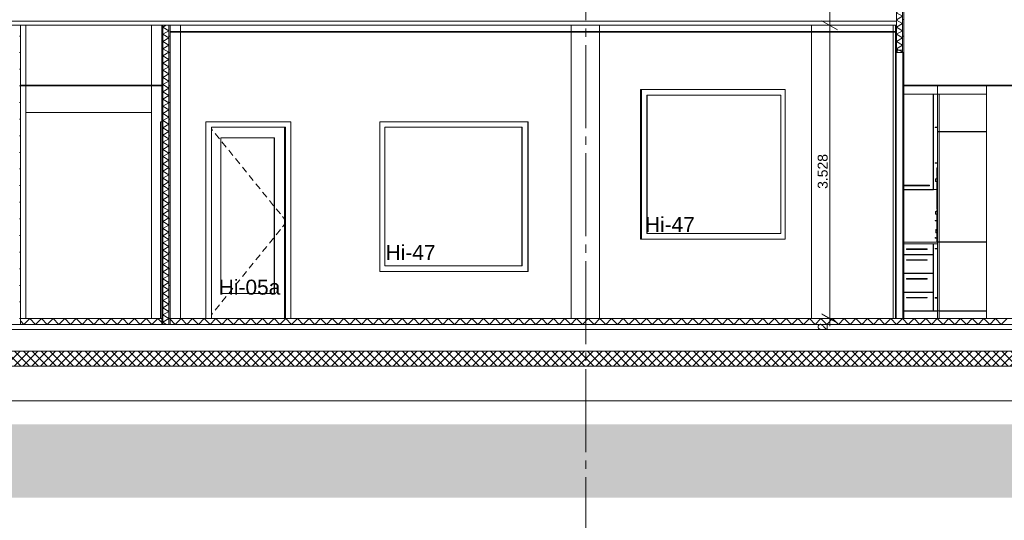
# Model space of a CAD drawing. Header units: millimetres. Extents: x 10 to 831, y -9 to 584.
# Tile 10 of 40: x 240 to 358, y 126 to 186. Entities that reach past the tile are written whole.
import ezdxf
from ezdxf.xclip import XClip

# ---------------------------------------------------------------- set-up
doc = ezdxf.new("R2010")
doc.units = ezdxf.units.MM
doc.header["$MEASUREMENT"] = 0
doc.header["$XCLIPFRAME"] = 0
doc.linetypes.add('B0204', pattern=[13, 10, -1, 1, -1])
for name, color, linetype in [('16 Fundering', 7, 'Continuous'), ('21 Buitenwanden', 7, 'Continuous'), ('21 Buitenwanden 2D arcering', 7, 'Continuous'), ('22 NC Binnenwanden', 7, 'Continuous'), ('22 NC Binnenwanden Doorsnede-arcering', 7, 'Continuous'), ('22 NC Binnenwanden Laagscheidingslijnen', 7, 'Continuous'), ('23 Vloeren', 7, 'Continuous'), ('23 Vloeren Doorsnede-arcering', 7, 'Continuous'), ('23 Vloeren Laagscheidingslijnen', 7, 'Continuous'), ('28 Draagconstructies', 7, 'Continuous'), ('43 Vloerafwerking', 7, 'Continuous'), ('43 Vloerafwerking Laagscheidingslijnen', 7, 'Continuous'), ('45 Plafondafwerking', 7, 'Continuous'), ('45 Plafondafwerking Laagscheidingslijnen', 7, 'Continuous'), ('73 Keuken', 7, 'Continuous'), ('A Stramien', 7, 'Continuous'), ('Maatvoering 1_ 50_100', 7, 'Continuous')]:
    doc.layers.add(name, color=color, linetype=linetype)
doc.styles.add('GENERATED_STYLE_1', font='txt')
pattern_1 = [(1e-14, (595.6161, 150.2724), (0, 2), [])]

# ---------------------------------------------------------------- blocks, each defined once
blk = doc.blocks.new('*X44')
at = {"layer": '23 Vloeren Doorsnede-arcering', "color": 7, "linetype": 'Continuous', "lineweight": 0}
for p, q in [((239.6, 149.99), (240.02, 149.57)), ((240.02, 149.57), (240.72, 150.27)), ((240.72, 150.27), (241.42, 149.57)), ((241.42, 149.57), (242.12, 150.27)), ((242.12, 150.27), (242.82, 149.57)), ((242.82, 149.57), (243.52, 150.27)), ((243.52, 150.27), (244.22, 149.57)), ((244.22, 149.57), (244.92, 150.27)), ((244.92, 150.27), (245.62, 149.57)), ((245.62, 149.57), (246.32, 150.27)), ((246.32, 150.27), (247.02, 149.57)), ((247.02, 149.57), (247.72, 150.27)), ((247.72, 150.27), (248.42, 149.57)), ((248.42, 149.57), (249.12, 150.27)), ((249.12, 150.27), (249.82, 149.57)), ((249.82, 149.57), (250.52, 150.27)), ((250.52, 150.27), (251.22, 149.57)), ((251.22, 149.57), (251.92, 150.27)), ((251.92, 150.27), (252.62, 149.57)), ((252.62, 149.57), (253.32, 150.27)), ((253.32, 150.27), (254.02, 149.57)), ((254.02, 149.57), (254.72, 150.27)), ((254.72, 150.27), (255.42, 149.57)), ((255.42, 149.57), (256.12, 150.27)), ((256.12, 150.27), (256.6, 149.79))]:
    blk.add_line(p, q, dxfattribs=at)
blk = doc.blocks.new('*X45')
at = {"layer": '23 Vloeren Doorsnede-arcering', "color": 7, "linetype": 'Continuous', "lineweight": 0}
for p, q in [((257.6, 150.19), (258.22, 149.57)), ((258.22, 149.57), (258.92, 150.27)), ((258.92, 150.27), (259.62, 149.57)), ((259.62, 149.57), (260.32, 150.27)), ((260.32, 150.27), (261.02, 149.57)), ((261.02, 149.57), (261.72, 150.27)), ((261.72, 150.27), (262.42, 149.57)), ((262.42, 149.57), (263.12, 150.27)), ((263.12, 150.27), (263.82, 149.57)), ((263.82, 149.57), (264.52, 150.27)), ((264.52, 150.27), (265.22, 149.57)), ((265.22, 149.57), (265.92, 150.27)), ((265.92, 150.27), (266.62, 149.57)), ((266.62, 149.57), (267.32, 150.27)), ((267.32, 150.27), (268.02, 149.57)), ((268.02, 149.57), (268.72, 150.27)), ((268.72, 150.27), (269.42, 149.57)), ((269.42, 149.57), (270.12, 150.27)), ((270.12, 150.27), (270.82, 149.57)), ((270.82, 149.57), (271.52, 150.27)), ((271.52, 150.27), (272.22, 149.57)), ((272.22, 149.57), (272.92, 150.27)), ((272.92, 150.27), (273.62, 149.57)), ((273.62, 149.57), (274.32, 150.27)), ((274.32, 150.27), (275.02, 149.57)), ((275.02, 149.57), (275.72, 150.27)), ((275.72, 150.27), (276.42, 149.57)), ((276.42, 149.57), (277.12, 150.27)), ((277.12, 150.27), (277.82, 149.57)), ((277.82, 149.57), (278.52, 150.27)), ((278.52, 150.27), (279.22, 149.57)), ((279.22, 149.57), (279.92, 150.27)), ((279.92, 150.27), (280.62, 149.57)), ((280.62, 149.57), (281.32, 150.27)), ((281.32, 150.27), (282.02, 149.57)), ((282.02, 149.57), (282.72, 150.27)), ((282.72, 150.27), (283.42, 149.57)), ((283.42, 149.57), (284.12, 150.27)), ((284.12, 150.27), (284.82, 149.57)), ((284.82, 149.57), (285.52, 150.27)), ((285.52, 150.27), (286.22, 149.57)), ((286.22, 149.57), (286.92, 150.27)), ((286.92, 150.27), (287.62, 149.57)), ((287.62, 149.57), (288.32, 150.27)), ((288.32, 150.27), (289.02, 149.57)), ((289.02, 149.57), (289.72, 150.27)), ((289.72, 150.27), (290.42, 149.57)), ((290.42, 149.57), (291.12, 150.27)), ((291.12, 150.27), (291.82, 149.57)), ((291.82, 149.57), (292.52, 150.27)), ((292.52, 150.27), (293.22, 149.57)), ((293.22, 149.57), (293.92, 150.27)), ((293.92, 150.27), (294.62, 149.57)), ((294.62, 149.57), (295.32, 150.27)), ((295.32, 150.27), (296.02, 149.57)), ((296.02, 149.57), (296.72, 150.27)), ((296.72, 150.27), (297.42, 149.57)), ((297.42, 149.57), (298.12, 150.27)), ((298.12, 150.27), (298.82, 149.57)), ((298.82, 149.57), (299.52, 150.27)), ((299.52, 150.27), (300.22, 149.57)), ((300.22, 149.57), (300.92, 150.27)), ((300.92, 150.27), (301.62, 149.57)), ((301.62, 149.57), (302.32, 150.27)), ((302.32, 150.27), (303.02, 149.57)), ((303.02, 149.57), (303.72, 150.27)), ((303.72, 150.27), (304.42, 149.57)), ((304.42, 149.57), (305.12, 150.27)), ((305.12, 150.27), (305.82, 149.57)), ((305.82, 149.57), (306.52, 150.27)), ((306.52, 150.27), (307.22, 149.57)), ((307.22, 149.57), (307.92, 150.27)), ((307.92, 150.27), (308.62, 149.57)), ((308.62, 149.57), (309.32, 150.27)), ((309.32, 150.27), (310.02, 149.57)), ((310.02, 149.57), (310.72, 150.27)), ((310.72, 150.27), (311.42, 149.57)), ((311.42, 149.57), (312.12, 150.27)), ((312.12, 150.27), (312.82, 149.57)), ((312.82, 149.57), (313.52, 150.27)), ((313.52, 150.27), (314.22, 149.57)), ((314.22, 149.57), (314.92, 150.27)), ((314.92, 150.27), (315.62, 149.57)), ((315.62, 149.57), (316.32, 150.27)), ((316.32, 150.27), (317.02, 149.57)), ((317.02, 149.57), (317.72, 150.27)), ((317.72, 150.27), (318.42, 149.57)), ((318.42, 149.57), (319.12, 150.27)), ((319.12, 150.27), (319.82, 149.57)), ((319.82, 149.57), (320.52, 150.27)), ((320.52, 150.27), (321.22, 149.57)), ((321.22, 149.57), (321.92, 150.27)), ((321.92, 150.27), (322.62, 149.57)), ((322.62, 149.57), (323.32, 150.27)), ((323.32, 150.27), (324.02, 149.57)), ((324.02, 149.57), (324.72, 150.27)), ((324.72, 150.27), (325.42, 149.57)), ((325.42, 149.57), (326.12, 150.27)), ((326.12, 150.27), (326.82, 149.57)), ((326.82, 149.57), (327.52, 150.27)), ((327.52, 150.27), (328.22, 149.57)), ((328.22, 149.57), (328.92, 150.27)), ((328.92, 150.27), (329.62, 149.57)), ((329.62, 149.57), (330.32, 150.27)), ((330.32, 150.27), (331.02, 149.57)), ((331.02, 149.57), (331.72, 150.27)), ((331.72, 150.27), (332.42, 149.57)), ((332.42, 149.57), (333.12, 150.27)), ((333.12, 150.27), (333.82, 149.57)), ((333.82, 149.57), (334.52, 150.27)), ((334.52, 150.27), (335.22, 149.57)), ((335.22, 149.57), (335.92, 150.27)), ((335.92, 150.27), (336.62, 149.57)), ((336.62, 149.57), (337.32, 150.27)), ((337.32, 150.27), (338.02, 149.57)), ((338.02, 149.57), (338.72, 150.27)), ((338.72, 150.27), (339.42, 149.57)), ((339.42, 149.57), (340.12, 150.27)), ((340.12, 150.27), (340.82, 149.57)), ((340.82, 149.57), (341.52, 150.27)), ((341.52, 150.27), (342.22, 149.57)), ((342.22, 149.57), (342.92, 150.27)), ((342.92, 150.27), (343.62, 149.57)), ((343.62, 149.57), (344.32, 150.27)), ((344.32, 150.27), (345.02, 149.57)), ((345.02, 149.57), (345.72, 150.27)), ((345.72, 150.27), (346.42, 149.57)), ((346.42, 149.57), (347.12, 150.27)), ((347.12, 150.27), (347.82, 149.57)), ((347.82, 149.57), (348.52, 150.27)), ((348.52, 150.27), (349.22, 149.57)), ((349.22, 149.57), (349.92, 150.27)), ((349.92, 150.27), (350.62, 149.57)), ((350.62, 149.57), (351.32, 150.27)), ((351.32, 150.27), (352.02, 149.57)), ((352.02, 149.57), (352.72, 150.27)), ((352.72, 150.27), (353.42, 149.57)), ((353.42, 149.57), (354.12, 150.27)), ((354.12, 150.27), (354.82, 149.57)), ((354.82, 149.57), (355.52, 150.27)), ((355.52, 150.27), (356.22, 149.57)), ((356.22, 149.57), (356.92, 150.27)), ((356.92, 150.27), (357.62, 149.57)), ((357.62, 149.57), (358.32, 150.27))]:
    blk.add_line(p, q, dxfattribs=at)
blk = doc.blocks.new('*X67')
at = {"layer": '22 NC Binnenwanden Doorsnede-arcering', "color": 7, "linetype": 'Continuous', "lineweight": 0}
for p, q in [((257.12, 185.57), (256.72, 185.35)), ((257.47, 184.91), (256.72, 185.35)), ((257.47, 184.91), (256.72, 184.48)), ((257.47, 184.05), (256.72, 184.48)), ((257.47, 184.05), (256.72, 183.61)), ((257.47, 183.18), (256.72, 183.61)), ((257.47, 183.18), (256.72, 182.75)), ((257.47, 182.32), (256.72, 182.75)), ((257.47, 182.32), (256.72, 181.88)), ((257.47, 181.45), (256.72, 181.88)), ((257.47, 181.45), (256.72, 181.02)), ((257.47, 180.58), (256.72, 181.02)), ((257.47, 180.58), (256.72, 180.15)), ((257.47, 179.72), (256.72, 180.15)), ((257.47, 179.72), (256.72, 179.28)), ((257.47, 178.85), (256.72, 179.28)), ((257.47, 178.85), (256.72, 178.42)), ((257.47, 177.99), (256.72, 178.42)), ((257.47, 177.99), (256.72, 177.55)), ((257.47, 177.12), (256.72, 177.55)), ((257.47, 177.12), (256.72, 176.69)), ((257.47, 176.25), (256.72, 176.69)), ((257.47, 176.25), (256.72, 175.82)), ((257.47, 175.39), (256.72, 175.82)), ((257.47, 175.39), (256.72, 174.95)), ((257.47, 174.52), (256.72, 174.95)), ((257.47, 174.52), (256.72, 174.09)), ((257.47, 173.66), (256.72, 174.09)), ((257.47, 173.66), (256.72, 173.22)), ((257.47, 172.79), (256.72, 173.22)), ((257.47, 172.79), (256.72, 172.36)), ((257.47, 171.92), (256.72, 172.36)), ((257.47, 171.92), (256.72, 171.49)), ((257.47, 171.06), (256.72, 171.49)), ((257.47, 171.06), (256.72, 170.62)), ((257.47, 170.19), (256.72, 170.62)), ((257.47, 170.19), (256.72, 169.76)), ((257.47, 169.32), (256.72, 169.76)), ((257.47, 169.32), (256.72, 168.89)), ((257.47, 168.46), (256.72, 168.89)), ((257.47, 168.46), (256.72, 168.03)), ((257.47, 167.59), (256.72, 168.03)), ((257.47, 167.59), (256.72, 167.16)), ((257.47, 166.73), (256.72, 167.16)), ((257.47, 166.73), (256.72, 166.29)), ((257.47, 165.86), (256.72, 166.29)), ((257.47, 165.86), (256.72, 165.43)), ((257.47, 164.99), (256.72, 165.43)), ((257.47, 164.99), (256.72, 164.56)), ((257.47, 164.13), (256.72, 164.56)), ((257.47, 164.13), (256.72, 163.7)), ((257.47, 163.26), (256.72, 163.7)), ((257.47, 163.26), (256.72, 162.83)), ((257.47, 162.4), (256.72, 162.83)), ((257.47, 162.4), (256.72, 161.96)), ((257.47, 161.53), (256.72, 161.96)), ((257.47, 161.53), (256.72, 161.1)), ((257.47, 160.66), (256.72, 161.1)), ((257.47, 160.66), (256.72, 160.23)), ((257.47, 159.8), (256.72, 160.23)), ((257.47, 159.8), (256.72, 159.37)), ((257.47, 158.93), (256.72, 159.37)), ((257.47, 158.93), (256.72, 158.5)), ((257.47, 158.07), (256.72, 158.5)), ((257.47, 158.07), (256.72, 157.63)), ((257.47, 157.2), (256.72, 157.63)), ((257.47, 157.2), (256.72, 156.77)), ((257.47, 156.33), (256.72, 156.77)), ((257.47, 156.33), (256.72, 155.9)), ((257.47, 155.47), (256.72, 155.9)), ((257.47, 155.47), (256.72, 155.04)), ((257.47, 154.6), (256.72, 155.04)), ((257.47, 154.6), (256.72, 154.17)), ((257.47, 153.74), (256.72, 154.17)), ((257.47, 153.74), (256.72, 153.3)), ((257.47, 152.87), (256.72, 153.3)), ((257.47, 152.87), (256.72, 152.44)), ((257.47, 152), (256.72, 152.44)), ((257.47, 152), (256.72, 151.57)), ((257.47, 151.14), (256.72, 151.57)), ((257.47, 151.14), (256.72, 150.71)), ((257.47, 150.27), (256.72, 150.71)), ((257.47, 150.27), (256.72, 149.84)), ((257.19, 149.57), (256.72, 149.84))]:
    blk.add_line(p, q, dxfattribs=at)
blk = doc.blocks.new('*X71')
at = {"layer": '22 NC Binnenwanden Doorsnede-arcering', "color": 7, "linetype": 'Continuous', "lineweight": 0}
for p, q in [((345.27, 188.97), (345.02, 188.83)), ((345.74, 188.38), (345.02, 188.79)), ((345.74, 188.38), (345.02, 187.96)), ((345.74, 187.51), (345.02, 187.93)), ((345.74, 187.51), (345.02, 187.1)), ((345.74, 186.65), (345.02, 187.06)), ((345.74, 186.65), (345.02, 186.23)), ((345.74, 185.78), (345.02, 186.19)), ((345.74, 185.78), (344.99, 185.35)), ((345.74, 184.91), (344.99, 185.35)), ((345.74, 184.91), (344.99, 184.48)), ((345.74, 184.05), (344.99, 184.48)), ((345.74, 184.05), (344.99, 183.61)), ((345.74, 183.18), (344.99, 183.61)), ((345.74, 183.18), (344.99, 182.75)), ((345.74, 182.32), (344.99, 182.75)), ((345.74, 182.32), (345.7, 182.29))]:
    blk.add_line(p, q, dxfattribs=at)
blk = doc.blocks.new('Drawing_3_1', base_point=(595.62, 150.27))
at = {"layer": '21 Buitenwanden 2D arcering', "linetype": 'Continuous', "lineweight": 0, "true_color": 0x000000}
blk.add_hatch(color=18, dxfattribs=at).paths.add_polyline_path([(70.17, 128.74), (625.29, 128.74), (625.29, 149.57), (592.52, 149.57), (592.52, 140.34), (576.43, 140.34), (568.21, 137.52), (491.74, 137.54), (484.03, 140.37), (386.64, 140.34), (380.57, 137.57), (108.63, 137.57), (101.66, 140.34), (88.76, 140.34), (88.76, 149.27), (70.17, 149.27)])
at = {"layer": '22 NC Binnenwanden Doorsnede-arcering', "linetype": 'Continuous', "lineweight": 0, "true_color": 0x000000}
h = blk.add_hatch(dxfattribs=at)
h.set_pattern_fill('930_Lijnen_vert_200_0001', color=18, style=0, pattern_type=2)
h.set_pattern_definition(pattern_1)
h.paths.add_polyline_path([(345.74, 182.29), (345.87, 182.29), (345.87, 188.97), (345.74, 188.97)])
h = blk.add_hatch(dxfattribs=at)
h.set_pattern_fill('930_Lijnen_vert_200_0001', color=18, style=0, pattern_type=2)
h.set_pattern_definition(pattern_1)
h.paths.add_polyline_path([(239.47, 149.57), (239.6, 149.57), (239.6, 185.57), (239.47, 185.57)])
h = blk.add_hatch(dxfattribs=at)
h.set_pattern_fill('930_Lijnen_vert_200_0001', color=18, style=0, pattern_type=2)
h.set_pattern_definition(pattern_1)
h.paths.add_polyline_path([(256.6, 149.57), (256.72, 149.57), (256.72, 185.57), (256.6, 185.57)])
h = blk.add_hatch(dxfattribs=at)
h.set_pattern_fill('930_Lijnen_vert_200_0001', color=18, style=0, pattern_type=2)
h.set_pattern_definition(pattern_1)
h.paths.add_polyline_path([(257.47, 149.57), (257.6, 149.57), (257.6, 185.57), (257.47, 185.57)])
h = blk.add_hatch(dxfattribs=at)
h.set_pattern_fill('930_Lijnen_vert_200_0001', color=18, style=0, pattern_type=2)
h.set_pattern_definition(pattern_1)
h.paths.add_polyline_path([(344.99, 185.57), (344.87, 185.57), (344.87, 182.29), (344.99, 182.29)])
at = {"layer": '23 Vloeren Doorsnede-arcering', "linetype": 'Continuous', "lineweight": 0, "true_color": 0x000000}
h = blk.add_hatch(dxfattribs=at)
h.set_pattern_fill('415_Isolatie_ruit_0001', color=18, style=0, pattern_type=2)
h.set_pattern_definition([(45, (595.61614, 150.2724), (-0.5303301, 0.5303301), []), (135, (595.61614, 150.2724), (0.5303301, 0.5303301), [])])
h.paths.add_polyline_path([(94.76, 146.37), (94.76, 144.57), (397.93, 144.57), (397.93, 146.37)])
at = {"layer": '16 Fundering', "color": 1, "linetype": 'Continuous', "lineweight": 0}
blk.add_line((94.76, 140.37), (397.93, 140.37), dxfattribs=at)
at = {"layer": '22 NC Binnenwanden', "color": 1, "linetype": 'Continuous', "lineweight": 0}
for p, q in [((345.87, 188.97), (345.87, 182.29)), ((239.6, 185.57), (239.6, 178.37)), ((256.6, 185.57), (256.6, 178.37)), ((257.6, 185.57), (257.6, 150.29)), ((344.87, 185.57), (344.87, 184.82)), ((344.87, 184.72), (344.87, 182.29)), ((344.97, 182.29), (344.87, 182.29)), ((345.67, 182.29), (345.07, 182.29)), ((345.87, 182.29), (345.77, 182.29)), ((239.6, 178.27), (239.6, 150.29)), ((256.6, 178.27), (256.6, 150.29)), ((314.33, 177.83), (314.33, 177.16)), ((314.33, 177.16), (314.33, 160.5)), ((314.98, 160.5), (314.98, 177.16)), ((314.98, 177.16), (331.08, 177.16)), ((315.02, 177.16), (315.02, 160.5)), ((331.08, 177.16), (331.08, 160.5)), ((256.46, 173.94), (256.46, 173.27)), ((256.6, 173.94), (256.46, 173.94)), ((256.46, 173.27), (256.46, 150.29)), ((257.6, 173.52), (257.6, 161.9)), ((261.9, 173.96), (272.15, 173.96)), ((261.9, 173.29), (261.9, 173.96)), ((261.9, 150.29), (261.9, 173.29)), ((262.57, 173.29), (262.57, 150.29)), ((271.49, 173.29), (262.57, 173.29)), ((262.57, 173.11), (262.72, 172.92)), ((271.39, 173.29), (271.39, 150.29)), ((271.49, 150.29), (271.49, 173.29)), ((272.15, 173.96), (272.15, 173.29)), ((272.15, 173.29), (272.15, 150.29)), ((283.45, 156.63), (283.45, 173.29)), ((283.45, 173.29), (299.96, 173.29)), ((299.94, 156.63), (299.94, 173.29)), ((299.96, 173.29), (299.96, 156.63)), ((300.63, 173.29), (300.63, 173.96)), ((300.63, 156.63), (300.63, 173.29)), ((263.04, 172.54), (263.54, 171.92)), ((263.71, 153.29), (263.71, 172.04)), ((263.71, 172.04), (270.15, 172.04)), ((270.13, 153.29), (270.13, 172.04)), ((270.15, 172.04), (270.15, 153.29)), ((263.85, 171.53), (264.35, 170.91)), ((264.67, 170.52), (265.17, 169.9)), ((265.48, 169.52), (265.98, 168.9)), ((266.3, 168.51), (266.8, 167.89)), ((267.11, 167.5), (267.61, 166.88)), ((267.93, 166.5), (268.43, 165.88)), ((268.74, 165.49), (269.24, 164.87)), ((269.56, 164.48), (270.06, 163.86)), ((270.37, 163.48), (270.87, 162.86)), ((271.13, 162.54), (271.39, 162.22)), ((257.6, 150.29), (257.6, 161.9)), ((271.13, 161.3), (271.39, 161.61)), ((269.56, 159.35), (270.06, 159.97)), ((270.37, 160.36), (270.87, 160.98)), ((314.33, 160.5), (314.33, 159.83)), ((331.08, 160.5), (314.98, 160.5)), ((268.74, 158.35), (269.24, 158.96)), ((267.93, 157.34), (268.43, 157.96)), ((267.11, 156.33), (267.61, 156.95)), ((299.96, 156.63), (283.45, 156.63)), ((300.63, 155.96), (300.63, 156.63)), ((266.3, 155.33), (266.8, 155.94)), ((265.48, 154.32), (265.98, 154.94)), ((270.15, 153.29), (263.71, 153.29)), ((263.85, 152.31), (264.35, 152.93)), ((264.67, 153.31), (265.17, 153.93)), ((263.04, 151.3), (263.54, 151.92)), ((262.57, 150.72), (262.72, 150.91))]:
    blk.add_line(p, q, dxfattribs=at)
at = {"layer": '22 NC Binnenwanden', "color": 2, "linetype": 'Continuous', "lineweight": 0}
for p, q in [((240.25, 178.37), (240.25, 185.57)), ((305.86, 185.57), (305.86, 184.82)), ((309.27, 185.57), (309.27, 184.82)), ((334.79, 185.57), (334.79, 184.82)), ((344.59, 185.57), (344.59, 184.82)), ((305.86, 184.72), (305.86, 150.29)), ((309.27, 184.72), (309.27, 150.29)), ((334.79, 184.72), (334.79, 150.29)), ((344.59, 184.72), (344.59, 150.29)), ((344.87, 182.29), (344.87, 150.29)), ((345.87, 150.29), (345.87, 182.29)), ((240.25, 150.29), (240.25, 178.27)), ((314.22, 159.83), (314.22, 177.83)), ((314.22, 177.83), (331.61, 177.83)), ((331.61, 177.83), (331.61, 159.83)), ((422.84, 178.37), (345.87, 178.37)), ((355.82, 150.29), (355.82, 178.27)), ((255.35, 175.07), (240.25, 175.07)), ((282.85, 155.96), (282.85, 173.96)), ((282.85, 173.96), (300.69, 173.96)), ((300.69, 173.96), (300.69, 155.96)), ((331.61, 159.83), (314.22, 159.83)), ((300.69, 155.96), (282.85, 155.96))]:
    blk.add_line(p, q, dxfattribs=at)
at = {"layer": '22 NC Binnenwanden', "color": 253, "linetype": 'Continuous', "lineweight": 0, "true_color": 0x99a3a6}
for p, q in [((345.07, 182.59), (345.07, 182.29)), ((345.67, 182.59), (345.07, 182.59)), ((345.67, 182.59), (345.67, 182.29)), ((344.97, 182.29), (344.97, 150.29)), ((345.77, 182.29), (345.77, 150.29)), ((345.77, 150.29), (344.97, 150.29))]:
    blk.add_line(p, q, dxfattribs=at)
at = {"layer": '22 NC Binnenwanden Laagscheidingslijnen', "color": 9, "linetype": 'Continuous', "lineweight": 0}
for p, q in [((345.74, 188.97), (345.74, 182.29)), ((256.72, 185.57), (256.72, 149.57)), ((257.47, 185.57), (257.47, 149.57)), ((344.99, 185.57), (344.99, 182.29))]:
    blk.add_line(p, q, dxfattribs=at)
at = {"layer": '22 NC Binnenwanden Laagscheidingslijnen', "color": 253, "linetype": 'Continuous', "lineweight": 0, "true_color": 0x99a3a6, "flags": 128}
for points in [[(345.07, 182.29), (344.99, 182.29), (344.97, 182.29)], [(345.77, 182.29), (345.74, 182.29), (345.67, 182.29)]]:
    blk.add_lwpolyline(points, dxfattribs=at)
at = {"layer": '23 Vloeren', "color": 2, "linetype": 'Continuous', "lineweight": 0}
for p, q in [((256.6, 185.57), (239.6, 185.57)), ((344.87, 185.57), (257.6, 185.57)), ((345.87, 150.27), (344.87, 150.27)), ((397.93, 144.57), (94.76, 144.57))]:
    blk.add_line(p, q, dxfattribs=at)
at = {"layer": '23 Vloeren Laagscheidingslijnen', "color": 2, "linetype": 'Continuous', "lineweight": 0}
for p, q in [((345.02, 186.07), (205.97, 186.07)), ((239.6, 150.27), (239.6, 149.57)), ((256.6, 150.27), (239.6, 150.27)), ((256.6, 150.27), (256.6, 149.57)), ((257.6, 150.27), (257.6, 149.57)), ((344.87, 150.27), (257.6, 150.27)), ((589.62, 148.97), (91.62, 148.97))]:
    blk.add_line(p, q, dxfattribs=at)
at = {"layer": '23 Vloeren Laagscheidingslijnen', "color": 2, "linetype": 'Continuous', "lineweight": 0, "flags": 128}
for points in [[(345.02, 189.87), (345.02, 188.97), (345.02, 186.07), (345.02, 185.57)], [(239.6, 185.57), (239.47, 185.57), (238.72, 185.57), (238.6, 185.57)], [(257.6, 185.57), (257.47, 185.57), (256.72, 185.57), (256.6, 185.57)], [(345.02, 185.57), (344.99, 185.57), (344.87, 185.57)], [(589.62, 149.57), (513.88, 149.57), (513.76, 149.57), (513.01, 149.57), (512.88, 149.57), (469.71, 149.57), (469.58, 149.57), (468.8, 149.57), (468.67, 149.57), (257.6, 149.57), (257.47, 149.57), (256.72, 149.57), (256.6, 149.57), (239.6, 149.57), (239.47, 149.57), (238.72, 149.57), (238.6, 149.57), (210.22, 149.57), (210.1, 149.57), (209.35, 149.57), (209.22, 149.57), (91.62, 149.57)], [(394.16, 150.27), (393.98, 150.27), (345.87, 150.27)], [(589.62, 146.37), (585.52, 146.37), (472.03, 146.37), (466.34, 146.37), (456.31, 146.37), (450.62, 146.37), (437.83, 146.37), (432.13, 146.37), (403.62, 146.37), (397.93, 146.37), (94.76, 146.37), (91.62, 146.37)]]:
    blk.add_lwpolyline(points, dxfattribs=at)
at = {"layer": '28 Draagconstructies', "color": 1, "linetype": 'Continuous', "lineweight": 0}
for p, q in [((255.35, 178.37), (255.35, 185.57)), ((258.85, 184.82), (258.85, 185.57)), ((258.85, 150.29), (258.85, 184.72)), ((255.35, 150.29), (255.35, 178.27))]:
    blk.add_line(p, q, dxfattribs=at)
at = {"layer": '43 Vloerafwerking', "color": 2, "linetype": 'Continuous', "lineweight": 0}
for p, q in [((256.6, 150.29), (239.6, 150.29)), ((344.87, 150.29), (257.6, 150.29)), ((344.87, 150.29), (344.87, 150.27)), ((345.87, 150.29), (345.87, 150.27)), ((393.98, 150.29), (345.87, 150.29))]:
    blk.add_line(p, q, dxfattribs=at)
at = {"layer": '43 Vloerafwerking Laagscheidingslijnen', "color": 2, "linetype": 'Continuous', "lineweight": 0}
for p, q in [((239.6, 150.29), (239.6, 150.27)), ((256.6, 150.29), (256.6, 150.27)), ((257.6, 150.29), (257.6, 150.27))]:
    blk.add_line(p, q, dxfattribs=at)
at = {"layer": '45 Plafondafwerking', "color": 9, "linetype": 'Continuous', "lineweight": 0}
for p, q in [((257.6, 184.82), (257.61, 184.82)), ((257.6, 184.82), (257.6, 184.72)), ((257.6, 184.72), (257.61, 184.72)), ((345.87, 178.27), (403.58, 178.27))]:
    blk.add_line(p, q, dxfattribs=at)
at = {"layer": '45 Plafondafwerking', "color": 2, "linetype": 'Continuous', "lineweight": 0}
for p, q in [((257.61, 184.82), (257.61, 184.72)), ((344.87, 184.82), (257.61, 184.82)), ((344.87, 184.72), (257.61, 184.72)), ((256.6, 178.37), (239.6, 178.37)), ((256.6, 178.27), (239.6, 178.27)), ((349.95, 178.27), (349.95, 177.27)), ((349.95, 177.27), (355.82, 177.27))]:
    blk.add_line(p, q, dxfattribs=at)
at = {"layer": '45 Plafondafwerking Laagscheidingslijnen', "color": 2, "linetype": 'Continuous', "lineweight": 0}
for p, q in [((344.87, 184.82), (344.87, 184.72)), ((239.6, 178.37), (239.6, 178.27)), ((256.6, 178.37), (256.6, 178.27))]:
    blk.add_line(p, q, dxfattribs=at)
at = {"layer": '73 Keuken', "color": 9, "linetype": 'Continuous', "lineweight": 0}
for p, q in [((345.87, 177.29), (349.95, 177.29)), ((345.87, 177.27), (349.95, 177.27))]:
    blk.add_line(p, q, dxfattribs=at)
at = {"layer": '73 Keuken', "color": 1, "linetype": 'Continuous', "lineweight": 0}
for p, q in [((345.87, 177.26), (349.43, 177.26)), ((349.43, 177.26), (349.43, 165.79)), ((349.45, 177.07), (349.45, 177.27)), ((349.45, 177.26), (349.95, 177.26)), ((349.45, 165.97), (349.45, 177.07)), ((349.95, 177.26), (349.95, 172.79)), ((350.15, 177.26), (349.95, 177.26)), ((350.15, 177.07), (350.15, 177.27)), ((350.15, 172.97), (350.15, 177.07)), ((350.16, 172.79), (350.16, 177.26)), ((350.16, 177.26), (355.82, 177.26)), ((349.66, 173.31), (349.65, 173.3)), ((349.65, 173.3), (349.65, 173.29)), ((349.65, 173.29), (349.65, 173.28)), ((349.65, 173.28), (349.66, 173.27)), ((349.67, 173.32), (349.66, 173.31)), ((349.66, 173.27), (349.67, 173.26)), ((349.68, 173.32), (349.67, 173.32)), ((349.67, 173.26), (349.68, 173.26)), ((349.69, 173.32), (349.68, 173.32)), ((349.68, 173.26), (349.69, 173.26)), ((349.7, 173.31), (349.69, 173.32)), ((349.69, 173.26), (349.7, 173.27)), ((349.71, 173.3), (349.7, 173.31)), ((349.71, 173.3), (349.7, 173.31)), ((349.7, 173.31), (349.7, 173.31)), ((349.7, 173.31), (349.7, 173.31)), ((349.7, 173.31), (349.7, 173.31)), ((349.7, 173.31), (349.95, 173.31)), ((349.7, 173.27), (349.71, 173.28)), ((349.7, 173.26), (349.7, 173.27)), ((349.7, 173.27), (349.7, 173.27)), ((349.7, 173.27), (349.71, 173.27)), ((349.7, 173.26), (349.7, 173.26)), ((349.7, 173.26), (349.95, 173.26)), ((349.71, 173.29), (349.71, 173.3)), ((349.71, 173.29), (349.71, 173.3)), ((349.71, 173.3), (349.71, 173.3)), ((349.71, 173.28), (349.71, 173.29)), ((349.71, 173.28), (349.71, 173.29)), ((349.71, 173.27), (349.71, 173.28)), ((350.15, 172.77), (350.15, 172.97)), ((349.95, 172.76), (349.95, 172.79)), ((350.15, 172.79), (349.95, 172.79)), ((349.95, 172.76), (349.95, 159.49)), ((350.15, 172.76), (349.95, 172.76)), ((350.15, 172.57), (350.15, 172.77)), ((350.15, 151.37), (350.15, 172.57)), ((355.82, 172.79), (350.16, 172.79)), ((350.16, 159.49), (350.16, 172.76)), ((350.16, 172.76), (355.82, 172.76)), ((349.66, 169.01), (349.65, 169)), ((349.65, 169), (349.65, 168.99)), ((349.65, 168.99), (349.65, 168.98)), ((349.65, 168.98), (349.66, 168.97)), ((349.67, 169.02), (349.66, 169.01)), ((349.66, 168.97), (349.67, 168.96)), ((349.68, 169.02), (349.67, 169.02)), ((349.67, 168.96), (349.68, 168.96)), ((349.69, 169.02), (349.68, 169.02)), ((349.68, 168.96), (349.69, 168.96)), ((349.7, 169.01), (349.69, 169.02)), ((349.69, 168.96), (349.7, 168.97)), ((349.71, 169), (349.7, 169.01)), ((349.7, 169.01), (349.7, 169.01)), ((349.7, 169.01), (349.7, 169.01)), ((349.7, 169.01), (349.7, 169.01)), ((349.7, 169.01), (349.71, 169)), ((349.7, 169.01), (349.95, 169.01)), ((349.7, 168.97), (349.71, 168.98)), ((349.71, 168.98), (349.7, 168.97)), ((349.7, 168.97), (349.7, 168.97)), ((349.7, 168.97), (349.7, 168.96)), ((349.7, 168.96), (349.7, 168.96)), ((349.7, 168.96), (349.95, 168.96)), ((349.71, 168.99), (349.71, 169)), ((349.71, 169), (349.71, 169)), ((349.71, 169), (349.71, 168.99)), ((349.71, 168.98), (349.71, 168.99)), ((349.71, 168.99), (349.71, 168.98)), ((349.71, 168.98), (349.71, 168.98)), ((349.85, 167.43), (349.85, 168.42)), ((349.95, 168.42), (349.85, 168.42)), ((349.69, 167.1), (349.73, 167.1)), ((349.69, 166.77), (349.69, 167.1)), ((349.73, 167.1), (349.82, 167.1)), ((349.82, 167.1), (349.85, 167.1)), ((349.95, 167.43), (349.85, 167.43)), ((349.85, 167.33), (349.95, 167.33)), ((349.85, 163.48), (349.85, 167.33)), ((345.96, 166.32), (345.96, 166.32)), ((345.96, 166.32), (345.96, 166.31)), ((348.96, 166.32), (345.96, 166.32)), ((345.96, 166.31), (345.96, 166.3)), ((345.96, 166.3), (345.96, 166.29)), ((345.96, 166.29), (345.96, 166.28)), ((345.96, 166.28), (345.96, 166.27)), ((345.96, 166.27), (345.96, 166.26)), ((345.96, 166.26), (345.96, 166.26)), ((348.96, 166.26), (345.96, 166.26)), ((348.96, 166.32), (348.96, 166.32)), ((348.96, 166.32), (348.96, 166.31)), ((348.96, 166.31), (348.96, 166.3)), ((348.96, 166.3), (348.96, 166.29)), ((348.96, 166.29), (348.96, 166.28)), ((348.96, 166.28), (348.96, 166.27)), ((348.96, 166.27), (348.96, 166.26)), ((348.96, 166.26), (348.96, 166.26)), ((349.45, 165.77), (349.45, 165.97)), ((349.69, 166.77), (349.73, 166.77)), ((349.73, 166.77), (349.82, 166.77)), ((349.82, 166.77), (349.85, 166.77)), ((349.43, 165.79), (345.87, 165.79)), ((349.25, 165.77), (345.87, 165.77)), ((349.45, 165.77), (349.25, 165.77)), ((349.45, 165.79), (349.85, 165.79)), ((349.69, 163.15), (349.73, 163.15)), ((349.69, 162.82), (349.69, 163.15)), ((349.69, 162.82), (349.73, 162.82)), ((349.73, 163.15), (349.82, 163.15)), ((349.73, 162.82), (349.82, 162.82)), ((349.82, 163.15), (349.85, 163.15)), ((349.82, 162.82), (349.85, 162.82)), ((349.85, 163.48), (349.95, 163.48)), ((349.85, 163.38), (349.95, 163.38)), ((349.85, 162.08), (349.85, 163.38)), ((349.66, 162.08), (349.65, 162.07)), ((349.65, 162.07), (349.65, 162.06)), ((349.65, 162.06), (349.65, 162.05)), ((349.65, 162.05), (349.66, 162.04)), ((349.67, 162.09), (349.66, 162.08)), ((349.66, 162.04), (349.67, 162.03)), ((349.68, 162.09), (349.67, 162.09)), ((349.67, 162.03), (349.68, 162.03)), ((349.69, 162.09), (349.68, 162.09)), ((349.68, 162.03), (349.69, 162.03)), ((349.7, 162.08), (349.69, 162.09)), ((349.69, 162.03), (349.7, 162.04)), ((349.71, 162.07), (349.7, 162.08)), ((349.7, 162.08), (349.7, 162.08)), ((349.7, 162.08), (349.7, 162.08)), ((349.7, 162.08), (349.7, 162.08)), ((349.7, 162.08), (349.71, 162.07)), ((349.7, 162.08), (349.95, 162.08)), ((349.7, 162.04), (349.71, 162.05)), ((349.71, 162.05), (349.7, 162.04)), ((349.7, 162.04), (349.7, 162.04)), ((349.7, 162.04), (349.7, 162.04)), ((349.7, 162.04), (349.7, 162.03)), ((349.7, 162.03), (349.95, 162.03)), ((349.71, 162.06), (349.71, 162.07)), ((349.71, 162.07), (349.71, 162.07)), ((349.71, 162.07), (349.71, 162.06)), ((349.71, 162.05), (349.71, 162.06)), ((349.71, 162.06), (349.71, 162.05)), ((349.71, 162.05), (349.71, 162.05)), ((349.85, 160.99), (349.85, 162.03)), ((349.9, 160.89), (349.9, 161.17)), ((349.95, 161.17), (349.9, 161.17)), ((349.66, 160.01), (349.65, 160)), ((349.65, 160), (349.65, 159.99)), ((349.65, 159.99), (349.65, 159.98)), ((349.65, 159.98), (349.66, 159.97)), ((349.67, 160.02), (349.66, 160.01)), ((349.66, 159.97), (349.67, 159.96)), ((349.68, 160.02), (349.67, 160.02)), ((349.67, 159.96), (349.68, 159.96)), ((349.69, 160.02), (349.68, 160.02)), ((349.68, 159.96), (349.69, 159.96)), ((349.7, 160.01), (349.69, 160.02)), ((349.69, 159.96), (349.7, 159.97)), ((349.71, 160), (349.7, 160.01)), ((349.71, 160), (349.7, 160.01)), ((349.7, 160.01), (349.7, 160.01)), ((349.7, 160.01), (349.7, 160.01)), ((349.7, 160.01), (349.7, 160.01)), ((349.7, 160.01), (349.95, 160.01)), ((349.7, 159.97), (349.71, 159.98)), ((349.7, 159.96), (349.7, 159.97)), ((349.7, 159.97), (349.7, 159.97)), ((349.7, 159.97), (349.71, 159.97)), ((349.7, 159.96), (349.7, 159.96)), ((349.7, 159.96), (349.95, 159.96)), ((349.71, 159.99), (349.71, 160)), ((349.71, 159.99), (349.71, 160)), ((349.71, 160), (349.71, 160)), ((349.71, 159.98), (349.71, 159.99)), ((349.71, 159.98), (349.71, 159.99)), ((349.71, 159.97), (349.71, 159.98)), ((349.75, 160.97), (349.75, 160.99)), ((349.9, 160.99), (349.75, 160.99)), ((349.75, 160.93), (349.75, 160.97)), ((349.75, 160.87), (349.75, 160.93)), ((349.75, 160.8), (349.75, 160.87)), ((349.75, 160.73), (349.75, 160.8)), ((349.75, 160.67), (349.75, 160.73)), ((349.75, 160.63), (349.75, 160.67)), ((349.75, 160.61), (349.75, 160.63)), ((349.95, 160.61), (349.75, 160.61)), ((349.8, 160.87), (349.8, 160.89)), ((349.8, 160.89), (349.8, 160.89)), ((349.95, 160.89), (349.8, 160.89)), ((349.8, 160.84), (349.8, 160.87)), ((349.8, 160.8), (349.8, 160.84)), ((349.8, 160.76), (349.8, 160.8)), ((349.8, 160.73), (349.8, 160.76)), ((349.8, 160.71), (349.8, 160.73)), ((349.8, 160.71), (349.8, 160.71)), ((349.95, 160.71), (349.8, 160.71)), ((349.85, 160.01), (349.85, 160.61)), ((349.85, 159.52), (349.85, 159.96)), ((345.87, 159.47), (349.95, 159.47)), ((345.87, 159.27), (349.95, 159.27)), ((349.43, 159.26), (345.87, 159.26)), ((349.43, 157.99), (349.43, 159.26)), ((349.45, 159.07), (349.45, 159.27)), ((349.45, 159.26), (349.95, 159.26)), ((349.45, 151.37), (349.45, 159.07)), ((349.85, 159.52), (349.95, 159.52)), ((349.95, 159.46), (349.95, 159.49)), ((350.15, 159.49), (349.95, 159.49)), ((349.95, 159.46), (349.95, 151.19)), ((350.15, 159.46), (349.95, 159.46)), ((355.82, 159.49), (350.16, 159.49)), ((350.16, 151.19), (350.16, 159.46)), ((350.16, 159.46), (355.82, 159.46)), ((345.87, 157.99), (349.43, 157.99)), ((345.87, 157.97), (349.25, 157.97)), ((349.43, 157.96), (345.87, 157.96)), ((346.2, 158.65), (346.2, 158.65)), ((346.2, 158.65), (346.2, 158.64)), ((346.2, 158.65), (348.7, 158.65)), ((346.2, 158.64), (346.2, 158.63)), ((346.2, 158.63), (346.2, 158.62)), ((346.2, 158.62), (346.2, 158.61)), ((346.2, 158.61), (346.2, 158.6)), ((346.2, 158.6), (346.2, 158.59)), ((346.2, 158.59), (346.2, 158.59)), ((346.2, 158.59), (348.7, 158.59)), ((348.7, 158.65), (348.7, 158.65)), ((348.7, 158.65), (348.7, 158.64)), ((348.7, 158.64), (348.7, 158.63)), ((348.7, 158.63), (348.7, 158.62)), ((348.7, 158.62), (348.7, 158.61)), ((348.7, 158.61), (348.7, 158.6)), ((348.7, 158.6), (348.7, 158.59)), ((348.7, 158.59), (348.7, 158.59)), ((349.25, 157.97), (349.25, 157.99)), ((349.25, 157.96), (349.25, 157.97)), ((349.43, 155.72), (349.43, 157.96)), ((349.66, 158.71), (349.65, 158.7)), ((349.65, 158.7), (349.65, 158.69)), ((349.65, 158.69), (349.65, 158.68)), ((349.65, 158.68), (349.66, 158.67)), ((349.67, 158.72), (349.66, 158.71)), ((349.66, 158.67), (349.67, 158.66)), ((349.68, 158.72), (349.67, 158.72)), ((349.67, 158.66), (349.68, 158.66)), ((349.69, 158.72), (349.68, 158.72)), ((349.68, 158.66), (349.69, 158.66)), ((349.7, 158.71), (349.69, 158.72)), ((349.69, 158.66), (349.7, 158.67)), ((349.71, 158.7), (349.7, 158.71)), ((349.71, 158.7), (349.7, 158.71)), ((349.7, 158.71), (349.7, 158.71)), ((349.7, 158.71), (349.7, 158.71)), ((349.7, 158.71), (349.7, 158.71)), ((349.7, 158.71), (349.95, 158.71)), ((349.7, 158.67), (349.71, 158.68)), ((349.7, 158.66), (349.7, 158.67)), ((349.7, 158.67), (349.7, 158.67)), ((349.7, 158.67), (349.71, 158.67)), ((349.7, 158.66), (349.7, 158.66)), ((349.7, 158.66), (349.95, 158.66)), ((349.71, 158.69), (349.71, 158.7)), ((349.71, 158.69), (349.71, 158.7)), ((349.71, 158.7), (349.71, 158.7)), ((349.71, 158.68), (349.71, 158.69)), ((349.71, 158.68), (349.71, 158.69)), ((349.71, 158.67), (349.71, 158.68)), ((346.2, 157.35), (346.2, 157.35)), ((346.2, 157.35), (346.2, 157.34)), ((346.2, 157.35), (348.7, 157.35)), ((346.2, 157.34), (346.2, 157.33)), ((346.2, 157.33), (346.2, 157.32)), ((346.2, 157.32), (346.2, 157.31)), ((346.2, 157.31), (346.2, 157.3)), ((346.2, 157.3), (346.2, 157.29)), ((346.2, 157.29), (346.2, 157.29)), ((346.2, 157.29), (348.7, 157.29)), ((348.7, 157.35), (348.7, 157.35)), ((348.7, 157.35), (348.7, 157.34)), ((348.7, 157.34), (348.7, 157.33)), ((348.7, 157.33), (348.7, 157.32)), ((348.7, 157.32), (348.7, 157.31)), ((348.7, 157.31), (348.7, 157.3)), ((348.7, 157.3), (348.7, 157.29)), ((348.7, 157.29), (348.7, 157.29)), ((345.87, 155.72), (349.43, 155.72)), ((345.87, 155.71), (349.25, 155.71)), ((349.43, 155.69), (345.87, 155.69)), ((349.25, 155.71), (349.25, 155.72)), ((349.25, 155.69), (349.25, 155.71)), ((349.43, 153.45), (349.43, 155.69)), ((346.2, 155.09), (346.2, 155.08)), ((346.2, 155.09), (348.7, 155.09)), ((346.2, 155.08), (346.2, 155.08)), ((346.2, 155.08), (346.2, 155.07)), ((346.2, 155.07), (346.2, 155.06)), ((346.2, 155.06), (346.2, 155.04)), ((346.2, 155.04), (346.2, 155.03)), ((346.2, 155.03), (346.2, 155.03)), ((346.2, 155.03), (346.2, 155.03)), ((346.2, 155.03), (348.7, 155.03)), ((348.7, 155.09), (348.7, 155.08)), ((348.7, 155.08), (348.7, 155.08)), ((348.7, 155.08), (348.7, 155.07)), ((348.7, 155.07), (348.7, 155.06)), ((348.7, 155.06), (348.7, 155.04)), ((348.7, 155.04), (348.7, 155.03)), ((348.7, 155.03), (348.7, 155.03)), ((348.7, 155.03), (348.7, 155.03)), ((345.87, 153.45), (349.43, 153.45)), ((345.87, 153.44), (349.25, 153.44)), ((349.43, 153.42), (345.87, 153.42)), ((349.25, 153.44), (349.25, 153.45)), ((349.25, 153.42), (349.25, 153.44)), ((349.43, 151.19), (349.43, 153.42)), ((346.2, 152.82), (346.2, 152.82)), ((346.2, 152.82), (346.2, 152.81)), ((346.2, 152.82), (348.7, 152.82)), ((346.2, 152.81), (346.2, 152.8)), ((346.2, 152.8), (346.2, 152.79)), ((346.2, 152.79), (346.2, 152.78)), ((346.2, 152.78), (346.2, 152.77)), ((346.2, 152.77), (346.2, 152.76)), ((346.2, 152.76), (346.2, 152.76)), ((346.2, 152.76), (348.7, 152.76)), ((348.7, 152.82), (348.7, 152.82)), ((348.7, 152.82), (348.7, 152.81)), ((348.7, 152.81), (348.7, 152.8)), ((348.7, 152.8), (348.7, 152.79)), ((348.7, 152.79), (348.7, 152.78)), ((348.7, 152.78), (348.7, 152.77)), ((348.7, 152.77), (348.7, 152.76)), ((348.7, 152.76), (348.7, 152.76)), ((349.66, 152.79), (349.65, 152.78)), ((349.65, 152.78), (349.65, 152.77)), ((349.65, 152.77), (349.65, 152.76)), ((349.65, 152.76), (349.66, 152.75)), ((349.67, 152.8), (349.66, 152.79)), ((349.66, 152.75), (349.67, 152.74)), ((349.68, 152.8), (349.67, 152.8)), ((349.67, 152.74), (349.68, 152.74)), ((349.69, 152.8), (349.68, 152.8)), ((349.68, 152.74), (349.69, 152.74)), ((349.7, 152.79), (349.69, 152.8)), ((349.69, 152.74), (349.7, 152.75)), ((349.7, 152.8), (349.7, 152.8)), ((349.7, 152.8), (349.7, 152.79)), ((349.7, 152.8), (349.95, 152.8)), ((349.71, 152.78), (349.7, 152.79)), ((349.7, 152.79), (349.7, 152.79)), ((349.7, 152.79), (349.71, 152.79)), ((349.7, 152.75), (349.71, 152.76)), ((349.71, 152.76), (349.7, 152.75)), ((349.7, 152.75), (349.7, 152.75)), ((349.7, 152.75), (349.7, 152.75)), ((349.7, 152.75), (349.7, 152.75)), ((349.7, 152.75), (349.95, 152.75)), ((349.71, 152.79), (349.71, 152.78)), ((349.71, 152.77), (349.71, 152.78)), ((349.71, 152.78), (349.71, 152.77)), ((349.71, 152.76), (349.71, 152.77)), ((349.71, 152.77), (349.71, 152.76)), ((349.71, 152.76), (349.71, 152.76)), ((345.87, 151.19), (349.43, 151.19)), ((345.87, 151.17), (349.25, 151.17)), ((349.25, 151.17), (349.45, 151.17)), ((349.45, 151.17), (349.45, 151.37)), ((349.45, 151.19), (349.95, 151.19)), ((349.45, 151.17), (349.95, 151.17)), ((350.15, 151.19), (349.95, 151.19)), ((349.95, 150.29), (349.95, 151.17)), ((350.15, 151.17), (350.15, 151.37)), ((350.15, 150.29), (350.15, 151.17)), ((355.82, 151.17), (350.15, 151.17)), ((355.82, 151.19), (350.16, 151.19))]:
    blk.add_line(p, q, dxfattribs=at)
at = {"layer": 'A Stramien', "color": 9, "linetype": 'B0204', "lineweight": 0}
blk.add_line((307.62, 248.19), (307.62, 123.27), dxfattribs=at)
at = {"layer": 'Maatvoering 1_ 50_100', "color": 1, "linetype": 'Continuous', "lineweight": 0}
for p, q in [((336.98, 185.57), (336.98, 189.87)), ((336.04, 186.11), (337.92, 185.03)), ((338.39, 185.57), (335.58, 185.57)), ((336.98, 150.29), (336.98, 185.57)), ((336.04, 150.83), (337.92, 149.75)), ((337.92, 149.73), (336.04, 150.81)), ((338.39, 150.29), (335.58, 150.29)), ((338.39, 150.27), (335.58, 150.27)), ((336.98, 150.27), (336.98, 150.29)), ((336.98, 149.36), (336.98, 150.27))]:
    blk.add_line(p, q, dxfattribs=at)
at = {"layer": '21 Buitenwanden', "color": 4, "linetype": 'Continuous', "lineweight": 0}
for name in ['*X71', '*X67', '*X44', '*X45']:
    blk.add_blockref(name, (0, 0), dxfattribs=at)
at = {"layer": 'Maatvoering 1_ 50_100', "color": 2, "linetype": 'Continuous', "lineweight": 0, "char_height": 1.2, "attachment_point": 7, "rotation": 90, "style": 'GENERATED_STYLE_1'}
for s, insert, width in [('\\A1;{\\pql;\\fArial|b0|i0|c0|p38;3.528}', (336.74, 165.88), 4.1033), ('\\A1;{\\pql;\\fArial|b0|i0|c0|p38;2}', (336.74, 148.82), 0.9106)]:
    blk.add_mtext(s, dxfattribs=dict(at, insert=insert, width=width))
at = {"layer": 'Maatvoering 1_ 50_100', "color": 2, "linetype": 'Continuous', "lineweight": 0, "char_height": 1.8, "attachment_point": 7, "style": 'GENERATED_STYLE_1'}
for s, insert in [('\\A1;{\\pql;\\fArial|b0|i0|c0|p38;Hi-47}', (314.73, 160.69)), ('\\A1;{\\pql;\\fArial|b0|i0|c0|p38;Hi-47}', (283.53, 157.33)), ('\\A1;{\\pql;\\fArial|b0|i0|c0|p38;Hi-05a}', (263.46, 153.13))]:
    blk.add_mtext(s, dxfattribs=dict(at, insert=insert))

msp = doc.modelspace()

# ---------------------------------------------------------------- block references
at = {"color": 4, "linetype": 'Continuous', "lineweight": 0}
ref = msp.add_blockref('Drawing_3_1', (595.62, 150.27), dxfattribs=at)
XClip(ref).set_block_clipping_path([(26.0348194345, 103.2723733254), (625.2939247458, 268.0757871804)])

doc.saveas('drawing.dxf')
